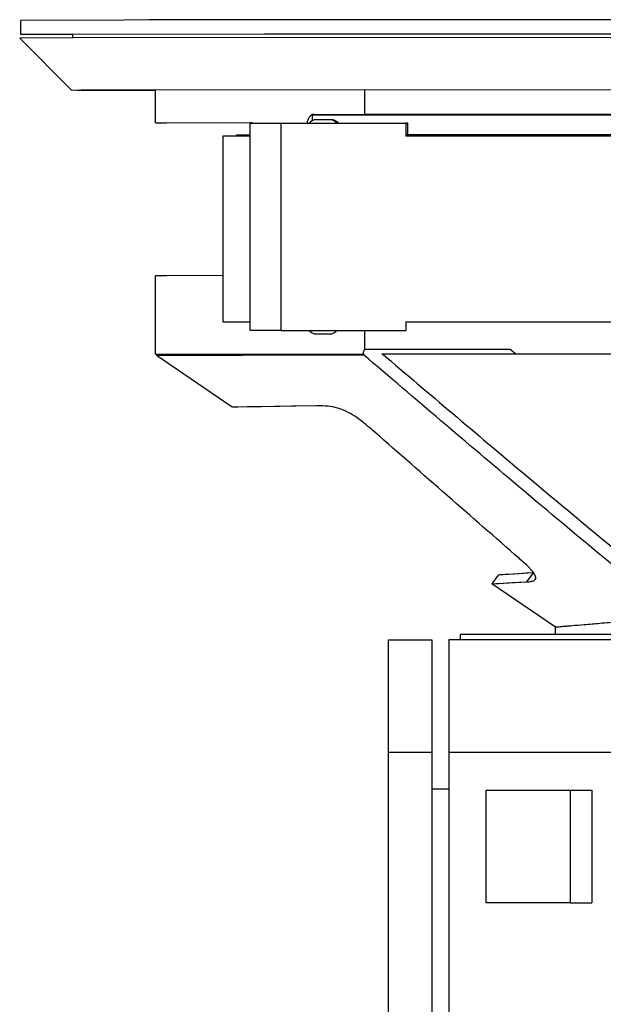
# Model space of a CAD drawing. Header units: millimetres. Extents: x 540 to 1337, y 210 to 2381.
# Tile 3 of 4: x 540 to 799, y 1944 to 2381. Entities that reach past the tile are written whole.
import ezdxf

# ---------------------------------------------------------------- set-up
doc = ezdxf.new("R2010")
doc.units = ezdxf.units.MM
doc.header["$LTSCALE"] = 168.481951
doc.layers.get('0').update_dxf_attribs({"linetype": 'CONTINUOUS'})

msp = doc.modelspace()

# ---------------------------------------------------------------- linework, layer by layer
at = {"color": 7, "linetype": 'Continuous'}
for p, q in [((586.78, 2380.45), (540.95, 2380.3)), ((540.96, 2374.1), (540.95, 2380.3)), ((597.96, 2380.47), (586.78, 2380.45)), ((669.47, 2380.54), (597.96, 2380.47)), ((673.79, 2380.54), (669.47, 2380.54)), ((679.47, 2380.54), (673.79, 2380.54)), ((812.84, 2380.6), (679.47, 2380.54)), ((540.96, 2374.1), (563.86, 2374.21)), ((563.86, 2374), (540.96, 2374.1)), ((563.86, 2374.21), (649.13, 2374.32)), ((563.86, 2374.1), (563.86, 2372.38)), ((900.96, 2372.69), (563.86, 2372.49)), ((649.13, 2374.32), (656.75, 2374.33)), ((656.75, 2374.33), (664.74, 2374.33)), ((664.74, 2374.33), (739.17, 2374.38)), ((739.17, 2374.38), (900.96, 2374.41)), ((563.86, 2372.49), (540.46, 2372.4)), ((563.43, 2349.4), (540.49, 2372.38)), ((563.43, 2349.4), (567.72, 2349.44)), ((565.93, 2349.39), (600.74, 2349.27)), ((567.72, 2349.44), (900.96, 2349.69)), ((600.75, 2334.84), (600.74, 2349.52)), ((693.42, 2349.62), (693.42, 2338.62)), ((670.43, 2335.85), (670.43, 2338.6)), ((670.43, 2338.31), (693.83, 2338.29)), ((670.94, 2338.6), (693.42, 2338.62)), ((1109.09, 2338.53), (693.42, 2338.62)), ((693.83, 2338.29), (1108.06, 2338.43)), ((694.57, 2338.62), (694.57, 2338.29)), ((600.75, 2334.84), (605.59, 2334.88)), ((605.59, 2334.88), (642.71, 2334.97)), ((642.7, 2242.69), (642.71, 2334.69)), ((642.71, 2334.97), (643.51, 2334.97)), ((642.71, 2334.69), (656.35, 2334.69)), ((643.51, 2334.97), (643.51, 2334.69)), ((656.35, 2334.69), (656.35, 2242.69)), ((656.35, 2334.69), (711.81, 2334.69)), ((678.93, 2336.19), (671.07, 2336.19)), ((679.61, 2336.23), (671.75, 2336.23)), ((712.6, 2334.73), (711.81, 2334.73)), ((711.81, 2334.69), (711.81, 2328.96)), ((712.6, 2329.5), (712.6, 2334.73)), ((630.62, 2328.96), (630.62, 2246.46)), ((642.71, 2328.96), (630.62, 2328.96)), ((636.59, 2329.49), (636.59, 2328.96)), ((636.59, 2329.49), (642.71, 2329.49)), ((1087.47, 2329.52), (711.81, 2329.5)), ((1168.79, 2328.96), (711.81, 2328.96)), ((605.6, 2266.98), (600.75, 2266.94)), ((600.75, 2232.16), (600.75, 2266.94)), ((630.62, 2267.05), (605.6, 2266.98)), ((630.62, 2246.46), (642.7, 2246.46)), ((711.81, 2246.46), (711.81, 2242.69)), ((711.81, 2246.46), (1168.79, 2246.46)), ((656.35, 2242.69), (642.7, 2242.69)), ((656.35, 2242.69), (711.81, 2242.69)), ((693.43, 2242.69), (693.43, 2234.41)), ((671.07, 2241.19), (678.93, 2241.19)), ((693.43, 2234.41), (758.04, 2234.39)), ((758.04, 2234.39), (760.51, 2232.33)), ((600.75, 2232.16), (601.88, 2232.18)), ((601.09, 2232.16), (601.09, 2231.64)), ((601.09, 2231.65), (601.41, 2231.66)), ((601.09, 2231.65), (601.09, 2231.65)), ((634.8, 2208.68), (601.09, 2231.64)), ((601.41, 2231.66), (602.41, 2231.67)), ((601.88, 2232.18), (603.35, 2232.19)), ((602.41, 2231.67), (608.82, 2231.7)), ((603.35, 2232.19), (608.07, 2232.21)), ((606.41, 2231.69), (627.87, 2231.77)), ((608.07, 2232.21), (608.87, 2232.22)), ((608.87, 2232.22), (692.67, 2232.34)), ((627.87, 2231.77), (693, 2231.9)), ((693.16, 2232.34), (692.67, 2232.34)), ((693.16, 2232.34), (693, 2231.9)), ((701.14, 2232.34), (760.51, 2232.32)), ((760.51, 2232.33), (1091.04, 2232.23)), ((672.28, 2209.18), (634.81, 2208.68)), ((641.4, 2208.77), (637.17, 2208.71)), ((647.72, 2208.85), (641.4, 2208.77)), ((752.77, 2134.17), (749.98, 2130.25)), ((768.23, 2135.17), (752.77, 2134.17)), ((768.23, 2135.17), (765.35, 2131.12)), ((768.21, 2135.26), (768.42, 2135.28)), ((749.98, 2130.25), (765.31, 2131.12)), ((778.22, 2111.02), (749.98, 2130.25)), ((778.22, 2107.71), (778.22, 2111.03)), ((880.67, 2107.85), (736.1, 2107.78)), ((736.1, 2105.38), (736.1, 2107.78)), ((703.9, 2105.37), (703.9, 305.37)), ((703.9, 2105.37), (723.3, 2105.37)), ((723.3, 2105.37), (723.3, 305.37)), ((730.8, 2105.37), (730.8, 307.68)), ((877.75, 2105.37), (730.8, 2105.37)), ((723.3, 2055.37), (703.9, 2055.37)), ((822.63, 2055.37), (730.8, 2055.37)), ((730.8, 2039.07), (723.3, 2039.07)), ((747.4, 1988.62), (747.4, 2038.62)), ((747.4, 2038.62), (784.64, 2038.62)), ((784.64, 2038.62), (784.64, 1988.62)), ((784.64, 2038.62), (794.24, 2038.62)), ((794.24, 2038.62), (794.24, 1988.62)), ((784.64, 1988.62), (747.4, 1988.62)), ((784.64, 1988.62), (794.24, 1988.62))]:
    msp.add_line(p, q, dxfattribs=at)
for points in [[(602.41, 2231.67), (604.08, 2231.68), (606.41, 2231.69)], [(609.41, 2231.7), (613.06, 2231.72), (617.36, 2231.73), (622.3, 2231.75), (627.87, 2231.77)], [(627.87, 2231.77), (633.32, 2231.79), (639.24, 2231.8), (645.63, 2231.82), (652.47, 2231.83), (659.75, 2231.84), (667.45, 2231.84), (675.57, 2231.86), (684.09, 2231.88), (693, 2231.9)], [(637.17, 2208.71), (635.06, 2208.68), (634.81, 2208.68)], [(672.28, 2209.18), (661.01, 2209.03), (656.09, 2208.96), (647.72, 2208.85)], [(768.23, 2135.17), (764.99, 2134.95), (762.13, 2134.76), (759.63, 2134.59), (757.51, 2134.46), (755.78, 2134.35), (754.44, 2134.26), (753.5, 2134.2), (752.94, 2134.17), (752.77, 2134.17)], [(749.98, 2130.25), (750.16, 2130.26), (750.73, 2130.28), (751.68, 2130.34), (753.02, 2130.41), (754.74, 2130.51), (756.84, 2130.63), (759.31, 2130.77), (762.13, 2130.93), (765.31, 2131.12)]]:
    msp.add_lwpolyline(points, dxfattribs=at)
for centre, radius, start, end in [((675, 2327.88), 9.19, 115.3223, 132.1955), ((675.68, 2327.92), 9.19, 115.3223, 115.9317), ((675, 2327.88), 9.19, 47.8044, 64.6806), ((675.68, 2327.92), 9.19, 47.7886, 64.6806), ((675, 2249.49), 9.19, 227.7997, 244.6806), ((675, 2249.49), 9.19, 295.3223, 312.2003), ((760.32, 2251.87), 116.97, 273.8767, 274.007)]:
    msp.add_arc(centre, radius, start, end, dxfattribs=at)
msp.add_ellipse((903.75, 1941.76), major_axis=(125.32, 663.07), ratio=0.41604, start_param=1.193667, end_param=1.197125, dxfattribs=at)
for points, knots in [([(669.45, 2337.95), (669.24, 2337.77), (668.45, 2336.84), (668.06, 2335.63), (667.93, 2334.69)], [0, 0, 0, 0, 0.22208, 1, 1, 1, 1]), ([(831.41, 2116), (807.87, 2134.76), (761.71, 2173.39), (715.87, 2212.37), (693, 2231.9)], [0, 0, 0, 0, 0.500205, 1, 1, 1, 1]), ([(701.33, 2232.34), (722.14, 2214.62), (763.85, 2179.25), (805.88, 2144.25), (827.28, 2127.21)], [0, 0, 0, 0, 0.499794, 1, 1, 1, 1]), ([(698.04, 2197.5), (696.02, 2199.27), (691.75, 2202.99), (684.94, 2207.44), (678.02, 2209.23), (673.96, 2209.21), (672.28, 2209.18)], [0, 0, 0, 0, 0.276914, 0.583544, 0.827049, 1, 1, 1, 1]), ([(767.43, 2136.5), (767.06, 2136.91), (765.39, 2138.63), (763.58, 2140.21), (762.19, 2141.42)], [0, 0, 0, 0, 0.23197, 1, 1, 1, 1]), ([(769.21, 2132.2), (769.55, 2132.68), (769.35, 2133.93), (768.48, 2135.25), (767.82, 2136.07), (767.43, 2136.5)], [0, 0, 0, 0, 0.357695, 0.644332, 1, 1, 1, 1]), ([(765.31, 2131.12), (766.08, 2131.17), (767.4, 2131.23), (768.86, 2131.71), (769.21, 2132.2)], [0, 0, 0, 0, 0.558676, 1, 1, 1, 1]), ([(826.36, 2115.1), (822.8, 2114.79), (816.05, 2114.21), (806.54, 2113.39), (798.29, 2112.68), (791.4, 2112.09), (786.54, 2111.67), (783.4, 2111.41), (781.6, 2111.26), (780.2, 2111.17), (779.18, 2111.04), (778.59, 2111.08), (778.28, 2110.98), (778.22, 2111.02)], [0, 0, 0, 0, 0.222244, 0.420582, 0.59254, 0.736214, 0.849951, 0.895153, 0.932403, 0.961581, 0.982606, 0.995427, 1, 1, 1, 1])]:
    msp.add_open_spline(points, degree=3, knots=knots, dxfattribs=at)
for points in [[(670.43, 2338.52), (670.07, 2338.41), (669.73, 2338.2), (669.45, 2337.95)], [(670.95, 2338.6), (670.77, 2338.6), (670.6, 2338.57), (670.43, 2338.52)], [(762.19, 2141.42), (740.8, 2160.1), (719.42, 2178.8), (698.04, 2197.5)]]:
    msp.add_open_spline(points, degree=3, dxfattribs=at)

doc.saveas('drawing.dxf')
